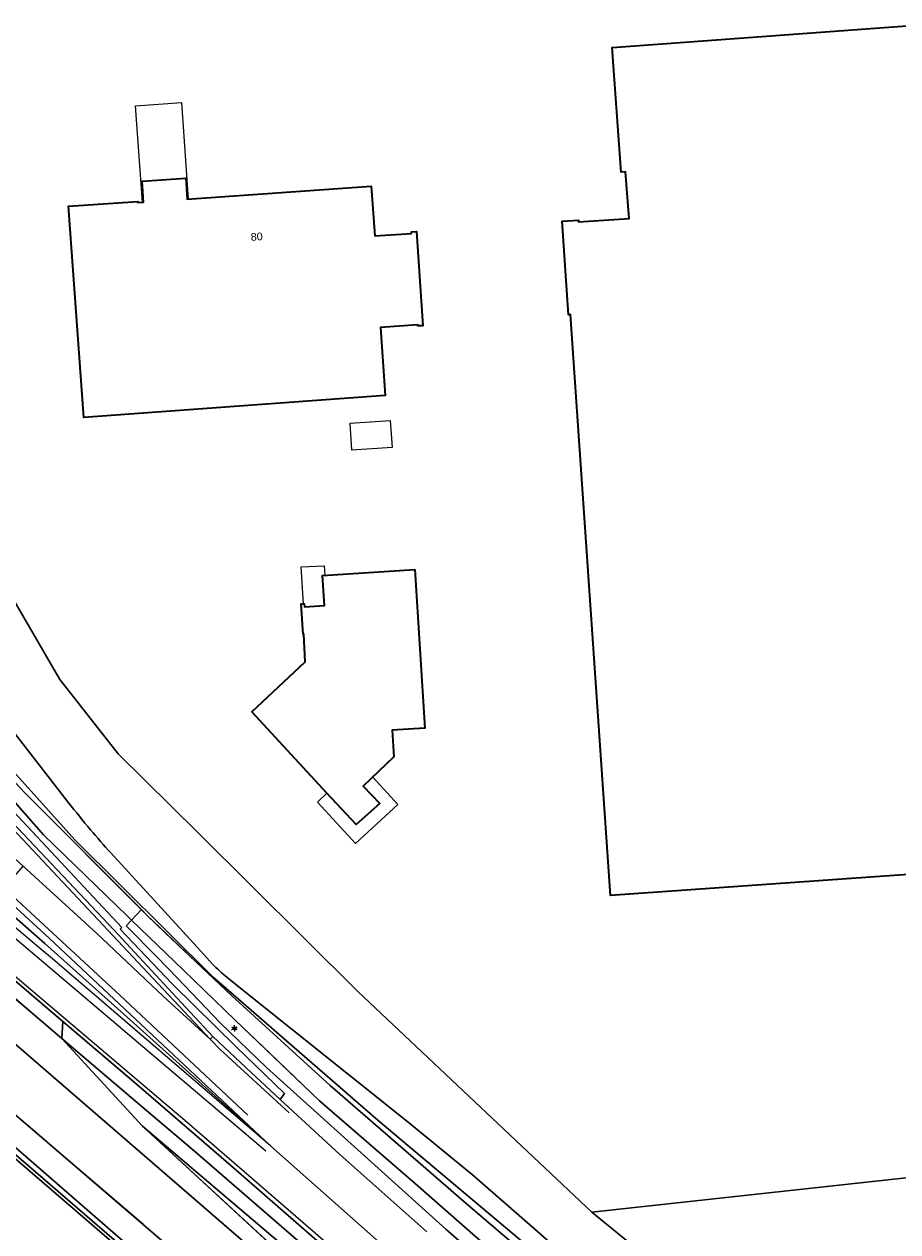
# Model space of a CAD drawing. Header units: metres. Extents: x 163628 to 167676, y 402708 to 405373.
# Tile 13 of 256: x 164186 to 164271, y 402908 to 403026. Entities that reach past the tile are written whole.
import ezdxf
from ezdxf.enums import TextEntityAlignment as Align

# ---------------------------------------------------------------- set-up
doc = ezdxf.new("R2010")
doc.units = ezdxf.units.M
doc.layers.get('0').update_dxf_attribs({"lineweight": 25})
for name, color, linetype, lineweight in [('X-CA190022.004-UO-BGT_Ondergrond$0$GE_117_WGIGeleideconstructie_Grens_GEM', 253, 'X-CA190022.004-UO-BGT_Ondergrond$0$Vangrail', 9), ('X-CA190022.004-UO-BGT_Ondergrond$0$GE_214_Wegmarkering_Lijn_GEM', 253, 'Continuous', 9), ('X-CA190022.004-UO-BGT_Ondergrond$0$GE_244_Taludlijn_Lijn_GEM', 253, 'Continuous', 9), ('X-CA190022.004-UO-BGT_Ondergrond$0$GE_311_WGDRijbaanRegionaleweg_Vlak_GEM', 253, 'Continuous', 9), ('X-CA190022.004-UO-BGT_Ondergrond$0$GE_361_OWGBerm_Vlak_GEM', 253, 'Continuous', 9), ('X-CA190022.004-UO-BGT_Ondergrond$0$GE_367_OWGBerm_groenvoorziening_grasenk_GEM', 253, 'Continuous', 9), ('X-CA190022.004-UO-BGT_Ondergrond$0$GE_401_OTDErf_Vlak_GEM', 253, 'Continuous', 9), ('X-CA190022.004-UO-BGT_Ondergrond$0$GE_4502_GBKN_Huisnummer_Lijn_GEM', 7, 'Continuous', 9), ('X-CA190022.004-UO-BGT_Ondergrond$0$GE_461_BTDGraslandoverig_Vlak_GEM', 253, 'Continuous', 9), ('X-CA190022.004-UO-BGT_Ondergrond$0$GE_502_WTDWaterloop_Vlak_GEM', 253, 'Continuous', 9), ('X-CA190022.004-UO-BGT_Ondergrond$0$GE_601_PNDgrondvlakpand_Vlak_MV_GEM', 34, 'Continuous', 35), ('X-CA190022.004-UO-BGT_Ondergrond$0$GE_632_GBILuifel_Inrichtend_Vlak_GEM', 253, 'Continuous', 9), ('X-CA190022.004-UO-BGT_Ondergrond$0$GE_661_SHDMuurGroterDan30cm_Vlak_GEM', 253, 'Continuous', 9), ('X-CA190022.004-UO-BGT_Ondergrond$0$GE_861_PALLichtmast_Punt_GEM', 253, 'Continuous', 9), ('X-CA190022.004-UO-KAD_Percelen$0$B-WE-KG-GRENS_PERCEEL-GV', 150, 'Continuous', 9)]:
    doc.layers.add(name, color=color, linetype=linetype, lineweight=lineweight)
doc.styles.add('X-CA190022.004-UO-BGT_Ondergrond$0$BGT_NAR', font='arial.ttf', dxfattribs={"height": 1})
doc.styles.add('X-CA190022.004-UO-BGT_Ondergrond$0$NLCS-ISO', font='NLCS-ISO.ttf')
doc.linetypes.add('X-CA190022.004-UO-BGT_Ondergrond$0$Vangrail', pattern='A,10,-1.5,[3,dgnlstyle-Veghel.shx,S=0.007937,R=90,X=0,Y=0.5],-1,[3,dgnlstyle-Veghel.shx,S=0.007937,R=270,X=0,Y=-0.5],-1.5', length=14)

# ---------------------------------------------------------------- blocks, each defined once
blk = doc.blocks.new('X-CA190022.004-UO-BGT_Ondergrond$0$N-SIE-WEG_LICHTMAST-SO')
h = blk.add_hatch(color=256)
h.paths.add_polyline_path([(1.16, 0.5, 0.658505), (-1.16, 0.5)])
h.paths.add_polyline_path([(-1.16, -0.5, 0.658505), (1.16, -0.5)])
at = {"flags": 128}
for points in [[(-2.19, 1.27), (-1.1, 0.63)], [(-1.16, 0.5), (1.16, 0.5)], [(0, 1.27), (0, 2.53)], [(1.1, 0.63), (2.19, 1.27)], [(-2.19, -1.27), (-1.1, -0.63)], [(-1.16, -0.5), (1.16, -0.5)], [(0, -1.27), (0, -2.53)], [(2.19, -1.27), (1.1, -0.63)]]:
    blk.add_lwpolyline(points, dxfattribs=at)
at = {"ltscale": 0.5}
blk.add_circle((0, 0), 1.27, dxfattribs=at)
at = {"style": 'X-CA190022.004-UO-BGT_Ondergrond$0$NLCS-ISO'}
blk.add_attdef('TYPE', text='', height=1.8, dxfattribs=at).set_placement((0, 2.53), align=Align.BOTTOM_CENTER)
blk = doc.blocks.new('X-CA190022.004-UO-BGT_Ondergrond$0$IMGEOLichtmastpaal')
at = {"xscale": 5, "yscale": 5, "zscale": 5}
blk.add_blockref('X-CA190022.004-UO-BGT_Ondergrond$0$N-SIE-WEG_LICHTMAST-SO', (0, 6.4), dxfattribs=at)

msp = doc.modelspace()

# ---------------------------------------------------------------- linework, layer by layer
at = {"layer": 'X-CA190022.004-UO-BGT_Ondergrond$0$GE_117_WGIGeleideconstructie_Grens_GEM'}
for p, q in [((164175.311, 402939.099), (164189.235, 402927.24)), ((164198.496, 402935.181), (164195.492, 402938.212)), ((164200.465, 402933.137), (164198.496, 402935.181)), ((164204.718, 402928.723), (164200.465, 402933.137)), ((164209.199, 402924.386), (164204.718, 402928.723)), ((164189.235, 402927.24), (164196.65, 402920.924)), ((164226.7, 402908.64), (164209.199, 402924.386)), ((164196.65, 402920.924), (164202.158, 402916.233))]:
    msp.add_line(p, q, dxfattribs=at)
at = {"layer": 'X-CA190022.004-UO-BGT_Ondergrond$0$GE_214_Wegmarkering_Lijn_GEM'}
for p, q in [((164189.318, 402942.463), (164182.001, 402950.263)), ((164192.609, 402937.503), (164185.46, 402944.038)), ((164199.119, 402932.034), (164189.318, 402942.463)), ((164183.179, 402941.401), (164187.989, 402937.013)), ((164183.593, 402941.879), (164194.885, 402931.447)), ((164187.163, 402935.954), (164182.122, 402940.179)), ((164209.148, 402916.229), (164181.6, 402939.576)), ((164180.799, 402936.565), (164201.464, 402919.058)), ((164187.989, 402937.013), (164196.436, 402929.084)), ((164199.127, 402931.344), (164192.609, 402937.503)), ((164188.304, 402934.997), (164187.163, 402935.954)), ((164209.609, 402916.718), (164188.304, 402934.997)), ((164203.709, 402927.166), (164199.119, 402932.034)), ((164194.885, 402931.447), (164207.388, 402919.733)), ((164196.436, 402929.084), (164209.609, 402916.718)), ((164204.665, 402926.154), (164203.709, 402927.166)), ((164211.42, 402919.983), (164204.665, 402926.154)), ((164201.464, 402919.058), (164220.247, 402902.826))]:
    msp.add_line(p, q, dxfattribs=at)
at = {"layer": 'X-CA190022.004-UO-BGT_Ondergrond$0$GE_244_Taludlijn_Lijn_GEM'}
for p, q in [((164185.625, 402951.188), (164176.304, 402961.1)), ((164187.422, 402947.11), (164177.434, 402958.443)), ((164197.531, 402939.267), (164185.625, 402951.188)), ((164195.626, 402939.156), (164187.422, 402947.11)), ((164196.025, 402938.771), (164195.626, 402939.156)), ((164201.092, 402933.887), (164196.025, 402938.771)), ((164205.815, 402931.397), (164197.531, 402939.267)), ((164206.145, 402929.018), (164201.092, 402933.887)), ((164215.409, 402922.637), (164205.815, 402931.397)), ((164209.543, 402925.76), (164206.145, 402929.018)), ((164214.364, 402921.138), (164209.543, 402925.76)), ((164197.209, 402909.034), (164184.024, 402920.343)), ((164197.093, 402918.671), (164208.955, 402908.592)), ((164234.149, 402884.54), (164197.093, 402918.671))]:
    msp.add_line(p, q, dxfattribs=at)
at = {"layer": 'X-CA190022.004-UO-BGT_Ondergrond$0$GE_311_WGDRijbaanRegionaleweg_Vlak_GEM', "flags": 128}
for points in [[(164173.608, 402959.783), (164184.913, 402947.762), (164194.281, 402937.827), (164199.602, 402932.105), (164203.968, 402927.41), (164203.709, 402927.166), (164199.127, 402931.344), (164192.609, 402937.503), (164185.46, 402944.038), (164177.851, 402950.994), (164166, 402961.502), (164159.923, 402966.794), (164157.553, 402968.81), (164146.543, 402978.045), (164145.529, 402978.889), (164140.267, 402983.265), (164141.935, 402985.271), (164142.623, 402986.099), (164158.04, 402973.267), (164170.028, 402962.91), (164173.414, 402959.952), (164173.608, 402959.783)], [(164221.039, 402906.594), (164209.609, 402916.718), (164196.208, 402928.744), (164187.576, 402936.483), (164182.652, 402940.792), (164183.179, 402941.401), (164183.593, 402941.879), (164185.46, 402944.038), (164192.609, 402937.503), (164199.127, 402931.344), (164203.709, 402927.166), (164203.968, 402927.41), (164207.692, 402923.9), (164210.528, 402921.285)], [(164216.163, 402905.741), (164205.711, 402914.837), (164196.245, 402922.988), (164189.315, 402928.889), (164182.398, 402934.781), (164179.53, 402937.183), (164179.752, 402937.44), (164181.6, 402939.576), (164182.122, 402940.179), (164182.652, 402940.792), (164187.576, 402936.483), (164196.208, 402928.744), (164209.609, 402916.718)], [(164210.528, 402921.285), (164216.346, 402915.923), (164224.851, 402908.359)], [(164209.609, 402916.718), (164221.039, 402906.594)]]:
    msp.add_lwpolyline(points, dxfattribs=at)
at = {"layer": 'X-CA190022.004-UO-BGT_Ondergrond$0$GE_361_OWGBerm_Vlak_GEM', "flags": 128}
msp.add_lwpolyline([(164173.759, 402960.294), (164173.928, 402960.461), (164182.151, 402951.856), (164195.081, 402938.062), (164194.92, 402937.879), (164199.981, 402932.558), (164200.086, 402932.448), (164206.204, 402926.451), (164210.957, 402921.852), (164210.528, 402921.285), (164207.692, 402923.9), (164203.968, 402927.41), (164199.602, 402932.105), (164194.281, 402937.827), (164184.913, 402947.762), (164173.608, 402959.783), (164173.759, 402960.294)], dxfattribs=at)
at = {"layer": 'X-CA190022.004-UO-BGT_Ondergrond$0$GE_367_OWGBerm_groenvoorziening_grasenk_GEM', "flags": 128}
for points in [[(164070.693, 403030.945), (164092.034, 403011.678), (164099.549, 403004.896), (164099.59, 403004.859), (164106.209, 402998.94), (164108.843, 402996.597), (164113.003, 402992.901), (164116.777, 402989.568), (164120.013, 402986.83), (164124.559, 402982.967), (164133.301, 402975.587), (164138.939, 402970.933), (164147.344, 402963.995), (164166.003, 402948.515), (164179.53, 402937.183), (164182.398, 402934.781), (164189.315, 402928.889), (164189.235, 402927.24), (164175.311, 402939.099), (164148.367, 402961.414), (164127.839, 402978.482), (164101.235, 403001.64), (164079.26, 403021.488), (164058.262, 403040.438)], [(164274.871, 402873.8), (164267.943, 402878.871), (164257.373, 402886.89), (164244.842, 402897.336), (164228.921, 402910.946), (164215.409, 402922.637), (164205.815, 402931.397), (164199.342, 402937.517), (164197.531, 402939.267), (164197.003, 402939.796), (164185.625, 402951.188), (164176.304, 402961.1), (164172.986, 402964.628), (164173.825, 402964.509), (164173.858, 402964.715), (164173.751, 402964.94), (164173.13, 402965.704), (164170.537, 402969.461), (164168.296, 402972.254), (164159.216, 402983.106), (164149.14, 402997.154), (164147.041, 402999.476), (164147.018, 402999.497)], [(164176.304, 402961.1), (164185.625, 402951.188), (164197.003, 402939.796), (164196.025, 402938.771), (164195.626, 402939.156), (164187.422, 402947.11), (164177.434, 402958.443), (164175.614, 402960.487), (164176.304, 402961.1)], [(164177.434, 402958.443), (164187.422, 402947.11), (164195.626, 402939.156), (164196.025, 402938.771), (164195.492, 402938.212)], [(164184.619, 402956.986), (164188.892, 402951.492), (164189.871, 402950.233)], [(164224.851, 402908.359), (164216.346, 402915.923), (164210.528, 402921.285), (164210.957, 402921.852), (164206.204, 402926.451), (164200.086, 402932.448), (164199.981, 402932.558), (164194.92, 402937.879), (164195.081, 402938.062), (164182.151, 402951.856)], [(164193.996, 402945.327), (164202.78, 402935.733), (164203.931, 402934.475)], [(164285.553, 402858.313), (164270.512, 402870.169), (164261.974, 402877.066), (164260.557, 402878.22), (164248.414, 402888.108), (164237.209, 402897.597), (164228.069, 402905.557), (164229.004, 402906.616), (164226.7, 402908.64), (164209.199, 402924.386), (164204.718, 402928.723), (164200.465, 402933.137), (164198.496, 402935.181), (164195.492, 402938.212), (164196.025, 402938.771)], [(164272.902, 402870.962), (164263.321, 402879.069), (164254.22, 402886.691), (164243.221, 402895.919), (164232.783, 402905.111), (164223.741, 402913.048), (164214.364, 402921.138), (164206.145, 402929.018), (164201.092, 402933.887), (164196.025, 402938.771), (164197.003, 402939.796)], [(164196.025, 402938.771), (164201.092, 402933.887), (164206.145, 402929.018), (164214.364, 402921.138), (164223.741, 402913.048), (164232.783, 402905.111), (164243.221, 402895.919), (164254.22, 402886.691), (164263.321, 402879.069), (164272.902, 402870.962)], [(164197.003, 402939.796), (164197.531, 402939.267), (164199.342, 402937.517), (164205.815, 402931.397), (164215.409, 402922.637), (164228.921, 402910.946), (164244.842, 402897.336), (164257.373, 402886.89), (164267.943, 402878.871), (164274.871, 402873.8)], [(164195.492, 402938.212), (164198.496, 402935.181), (164200.465, 402933.137), (164204.718, 402928.723), (164209.199, 402924.386), (164226.7, 402908.64), (164229.004, 402906.616)], [(164205.316, 402933.205), (164206.046, 402932.621), (164223.021, 402919.05), (164229.305, 402913.918), (164235.379, 402908.63), (164246.376, 402898.942), (164252.503, 402893.758), (164259.572, 402888.836), (164270.307, 402881.505), (164280.256, 402874.54)], [(164272.65, 402857.267), (164258.355, 402868.7), (164247.078, 402877.932), (164226.666, 402895.04), (164202.158, 402916.233), (164196.65, 402920.924), (164189.235, 402927.24), (164189.315, 402928.889), (164196.245, 402922.988), (164205.711, 402914.837), (164216.163, 402905.741), (164222.694, 402900.145), (164228.179, 402895.439), (164235.692, 402889.001), (164243.549, 402882.452), (164253.594, 402874.212), (164255.824, 402872.386)], [(164189.235, 402927.24), (164196.65, 402920.924), (164202.158, 402916.233), (164226.666, 402895.04), (164247.078, 402877.932), (164258.355, 402868.7), (164272.65, 402857.267)], [(164280.363, 402849.502), (164262.817, 402863.82), (164225.45, 402894.532), (164208.955, 402908.592), (164197.093, 402918.671), (164189.235, 402927.24)], [(164287.164, 402839.86), (164264.015, 402858.359), (164256.145, 402865.098), (164251.364, 402869.191), (164234.149, 402884.54), (164219.531, 402898.004), (164197.093, 402918.671), (164208.955, 402908.592), (164225.45, 402894.532), (164262.817, 402863.82), (164280.363, 402849.502)]]:
    msp.add_lwpolyline(points, dxfattribs=at)
at = {"layer": 'X-CA190022.004-UO-BGT_Ondergrond$0$GE_367_OWGBerm_groenvoorziening_grasenk_GEM'}
for centre, radius, start, end in [((164271.9, 403015.037), 104.539, 218.30925, 220.17978), ((164270.393, 403013.683), 102.514, 220.145, 221.8205), ((164219.081, 402949.607), 21.412, 224.96525, 229.99513)]:
    msp.add_arc(centre, radius, start, end, dxfattribs=at)
at = {"layer": 'X-CA190022.004-UO-BGT_Ondergrond$0$GE_401_OTDErf_Vlak_GEM', "flags": 128}
for points in [[(164283.841, 402944.075), (164242.779, 402941.189), (164238.882, 402997.845), (164238.682, 402997.831), (164238.063, 403006.955), (164239.641, 403007.074), (164239.653, 403006.899), (164244.58, 403007.24), (164244.25, 403011.78), (164243.83, 403011.75), (164242.93, 403023.9), (164295.62, 403027.76), (164295.99, 403022.78), (164297.151, 403006.866), (164288.504, 403006.233), (164288.637, 403004.417), (164284.598, 403004.121), (164284.461, 403005.986), (164279.514, 403005.624), (164283.841, 402944.075)], [(164224.447, 402996.761), (164223.96, 402996.751), (164223.952, 402996.864), (164220.31, 402996.6), (164220.79, 402989.96), (164191.36, 402987.82), (164189.88, 403008.42), (164196.64, 403008.89), (164196.65, 403008.78), (164197.199, 403008.818), (164197.055, 403010.873), (164201.315, 403011.171), (164201.458, 403009.116), (164219.42, 403010.37), (164219.76, 403005.52), (164223.349, 403005.769), (164223.338, 403005.928), (164223.844, 403005.948), (164224.447, 402996.761)], [(164217.944, 402948.113), (164215.101, 402951.177), (164207.769, 402959.08), (164212.965, 402963.97), (164212.826, 402966.686), (164212.766, 402966.682), (164212.579, 402969.616), (164212.878, 402969.635), (164212.897, 402969.336), (164214.843, 402969.46), (164214.655, 402972.404), (164223.665, 402972.98), (164224.645, 402957.511), (164221.479, 402957.295), (164221.634, 402954.702), (164218.641, 402951.842), (164220.244, 402950.165), (164217.944, 402948.113)], [(164189.871, 402950.233), (164188.892, 402951.492), (164184.619, 402956.986)], [(164203.931, 402934.475), (164202.78, 402935.733), (164193.996, 402945.327)], [(164280.256, 402874.54), (164270.307, 402881.505), (164259.572, 402888.836), (164252.503, 402893.758), (164246.376, 402898.942), (164235.379, 402908.63), (164229.305, 402913.918), (164223.021, 402919.05), (164206.046, 402932.621), (164205.316, 402933.205)]]:
    msp.add_lwpolyline(points, dxfattribs=at)
at = {"layer": 'X-CA190022.004-UO-BGT_Ondergrond$0$GE_401_OTDErf_Vlak_GEM', "extrusion": (0, 0, -1)}
for centre, radius, start, end in [((-164271.9, 403015.037), 104.539, 319.82022, 321.69075), ((-164270.393, 403013.683), 102.514, 318.1795, 319.855), ((-164219.081, 402949.607), 21.412, 310.00487, 315.03475)]:
    msp.add_arc(centre, radius, start, end, dxfattribs=at)
at = {"layer": 'X-CA190022.004-UO-BGT_Ondergrond$0$GE_461_BTDGraslandoverig_Vlak_GEM', "flags": 128}
for points in [[(164200.409, 402906.286), (164184.544, 402919.901), (164168.61, 402933.631), (164152.152, 402948.056), (164135.64, 402961.794), (164119.687, 402975.939), (164100.519, 402992.27), (164083.671, 403005.951), (164068.473, 403019.333), (164051.929, 403033.335), (164036.177, 403046.958), (164020.975, 403060.161), (164005.373, 403072.551), (164007.713, 403084.139)], [(164007.713, 403084.139), (164012.875, 403079.78), (164013.889, 403078.924), (164016.653, 403076.591), (164017.807, 403075.616), (164021.837, 403072.213), (164036.514, 403059.82), (164058.262, 403040.438), (164079.26, 403021.488), (164101.235, 403001.64), (164127.839, 402978.482), (164148.367, 402961.414), (164175.311, 402939.099), (164189.235, 402927.24), (164197.093, 402918.671), (164219.531, 402898.004)], [(164051.929, 403033.335), (164068.473, 403019.333), (164083.671, 403005.951), (164100.519, 402992.27), (164119.687, 402975.939), (164135.64, 402961.794), (164152.152, 402948.056), (164168.61, 402933.631), (164184.544, 402919.901), (164200.409, 402906.286)], [(164050.74, 403031.942), (164067.013, 403017.643), (164082.513, 403004.552), (164098.719, 402990.303), (164117.927, 402973.785), (164134.133, 402959.896), (164150.346, 402946.029), (164166.991, 402931.607), (164182.949, 402918.099), (164198.69, 402904.443)], [(164198.69, 402904.443), (164182.949, 402918.099), (164166.991, 402931.607), (164150.346, 402946.029), (164134.133, 402959.896), (164117.927, 402973.785), (164098.719, 402990.303), (164082.513, 403004.552), (164067.013, 403017.643), (164050.74, 403031.942)], [(164198.394, 402904.087), (164182.581, 402917.696), (164166.647, 402931.3), (164149.993, 402945.597), (164133.935, 402959.343), (164117.534, 402973.499), (164098.49, 402989.901), (164081.963, 403004.088), (164066.707, 403017.159), (164050.194, 403031.414)]]:
    msp.add_lwpolyline(points, dxfattribs=at)
at = {"layer": 'X-CA190022.004-UO-BGT_Ondergrond$0$GE_502_WTDWaterloop_Vlak_GEM', "flags": 128}
msp.add_lwpolyline([(163988.433, 403055.253), (164012.34, 403063.661), (164014.025, 403062.228), (164018.989, 403057.98), (164081.079, 403004.577), (164149.689, 402945.593), (164214.715, 402889.628), (164247.926, 402861.062), (164237.652, 402848.779)], dxfattribs=at)
at = {"layer": 'X-CA190022.004-UO-BGT_Ondergrond$0$GE_601_PNDgrondvlakpand_Vlak_MV_GEM', "flags": 128}
for points in [[(164295.99, 403022.78), (164297.151, 403006.866), (164288.504, 403006.233), (164288.637, 403004.417), (164284.598, 403004.121), (164284.461, 403005.986), (164279.514, 403005.624), (164283.841, 402944.075), (164242.779, 402941.189), (164238.882, 402997.845), (164238.682, 402997.831), (164238.063, 403006.955), (164239.641, 403007.074), (164239.653, 403006.899), (164244.58, 403007.24), (164244.25, 403011.78), (164243.83, 403011.75), (164242.93, 403023.9), (164295.62, 403027.76), (164295.99, 403022.78)], [(164223.349, 403005.769), (164223.338, 403005.928), (164223.844, 403005.948), (164224.447, 402996.761), (164223.96, 402996.751), (164223.952, 402996.864), (164220.31, 402996.6), (164220.79, 402989.96), (164191.36, 402987.82), (164189.88, 403008.42), (164196.64, 403008.89), (164196.65, 403008.78), (164197.199, 403008.818), (164197.055, 403010.873), (164201.315, 403011.171), (164201.458, 403009.116), (164219.42, 403010.37), (164219.76, 403005.52), (164223.349, 403005.769)], [(164223.665, 402972.98), (164224.645, 402957.511), (164221.479, 402957.295), (164221.634, 402954.702), (164218.641, 402951.842), (164220.244, 402950.165), (164217.944, 402948.113), (164215.101, 402951.177), (164207.769, 402959.08), (164212.965, 402963.97), (164212.826, 402966.686), (164212.766, 402966.682), (164212.579, 402969.616), (164212.878, 402969.635), (164212.897, 402969.336), (164214.843, 402969.46), (164214.655, 402972.404), (164223.665, 402972.98)]]:
    msp.add_lwpolyline(points, dxfattribs=at)
at = {"layer": 'X-CA190022.004-UO-BGT_Ondergrond$0$GE_632_GBILuifel_Inrichtend_Vlak_GEM', "flags": 128}
for points in [[(164197.099, 403008.811), (164196.425, 403018.202), (164200.892, 403018.539), (164201.558, 403009.123), (164201.458, 403009.116), (164201.315, 403011.171), (164197.055, 403010.873), (164197.199, 403008.818), (164197.099, 403008.811)], [(164221.282, 402987.524), (164221.46, 402984.886), (164217.537, 402984.623), (164217.378, 402987.273), (164221.282, 402987.524)], [(164212.816, 402969.631), (164212.586, 402973.229), (164214.829, 402973.334), (164214.888, 402972.419), (164214.655, 402972.404), (164214.843, 402969.46), (164212.897, 402969.336), (164212.878, 402969.635), (164212.816, 402969.631)], [(164215.101, 402951.177), (164217.944, 402948.113), (164220.244, 402950.165), (164218.641, 402951.842), (164219.568, 402952.728), (164222.004, 402950.07), (164217.884, 402946.259), (164214.177, 402950.288), (164215.101, 402951.177)]]:
    msp.add_lwpolyline(points, dxfattribs=at)
at = {"layer": 'X-CA190022.004-UO-BGT_Ondergrond$0$GE_661_SHDMuurGroterDan30cm_Vlak_GEM', "flags": 128}
msp.add_lwpolyline([(164214.715, 402889.628), (164149.689, 402945.593), (164081.079, 403004.577), (164018.989, 403057.98), (164014.025, 403062.228), (164012.34, 403063.661), (164003.925, 403070.335), (164012.377, 403063.983), (164013.643, 403062.882), (164019.237, 403058.013), (164034.411, 403045.067), (164050.194, 403031.414), (164066.707, 403017.159), (164081.963, 403004.088), (164098.49, 402989.901), (164117.534, 402973.499), (164133.935, 402959.343), (164149.993, 402945.597), (164166.647, 402931.3), (164182.581, 402917.696), (164198.394, 402904.087)], dxfattribs=at)
at = {"layer": 'X-CA190022.004-UO-KAD_Percelen$0$B-WE-KG-GRENS_PERCEEL-GV', "flags": 128}
for points in [[(164369.926, 402739.191), (164395.369, 402744.363), (164395.567, 402744.404), (164365.677, 402770.902), (164358.28, 402777.46), (164304.7, 402823.07), (164226.73, 402890.31), (164151.22, 402955.57), (164075.81, 403021.39), (164009.88, 403079.96), (164007.974, 403081.606), (164005.008, 403078.166), (163988.881, 403059.062), (163992.54, 403057.823), (163997.28, 403056.3), (163998.645, 403057.851), (164004.646, 403052.999), (164001.668, 403049.507), (164006.84, 403044.425), (164024.835, 403026.489), (164028.434, 403022.113)], [(164009.88, 403079.96), (164075.81, 403021.39), (164151.22, 402955.57), (164226.73, 402890.31)], [(164308.493, 403042.908), (164235.154, 403038.085), (164201.809, 403035.777), (164188.997, 403031.962), (164177.424, 403026.658), (164169.081, 403020.866), (164164.603, 403017.496), (164162.154, 403015.382), (164162.54, 403014.177), (164165.479, 403007.061), (164167.763, 403001.649), (164171.12, 402994.807), (164174.967, 402987.04), (164177.342, 402982.101), (164180.826, 402976.33), (164189.018, 402962.239), (164194.707, 402954.998), (164202.518, 402947.302), (164218.106, 402931.816), (164240.959, 402910.27), (164317.207, 402918.61)], [(164247.476, 402904.936), (164240.959, 402910.27), (164218.106, 402931.816), (164202.518, 402947.302), (164194.707, 402954.998), (164189.018, 402962.239), (164180.826, 402976.33)], [(164184.516, 402953.262), (164190.474, 402946.615), (164203.978, 402933.22), (164220.107, 402919.214), (164234.758, 402906.917)], [(164234.758, 402906.917), (164220.107, 402919.214), (164203.978, 402933.22), (164190.474, 402946.615), (164184.516, 402953.262)], [(164317.207, 402918.61), (164240.959, 402910.27), (164247.476, 402904.936), (164255.391, 402898.107), (164262.724, 402892.236), (164267.383, 402888.299), (164272.551, 402884.443)]]:
    msp.add_lwpolyline(points, dxfattribs=at)

# ---------------------------------------------------------------- block references
at = {"layer": 'X-CA190022.004-UO-BGT_Ondergrond$0$GE_861_PALLichtmast_Punt_GEM', "xscale": 0.025, "yscale": 0.025, "zscale": 0.025}
msp.add_blockref('X-CA190022.004-UO-BGT_Ondergrond$0$IMGEOLichtmastpaal', (164206.066, 402928.062), dxfattribs=at)

# ---------------------------------------------------------------- texts
at = {"layer": 'X-CA190022.004-UO-BGT_Ondergrond$0$GE_4502_GBKN_Huisnummer_Lijn_GEM', "style": 'X-CA190022.004-UO-BGT_Ondergrond$0$BGT_NAR'}
msp.add_text('80', height=0.75, rotation=4, dxfattribs=at).set_placement((164208.24, 403005.454), align=Align.MIDDLE_CENTER)

doc.saveas('drawing.dxf')
